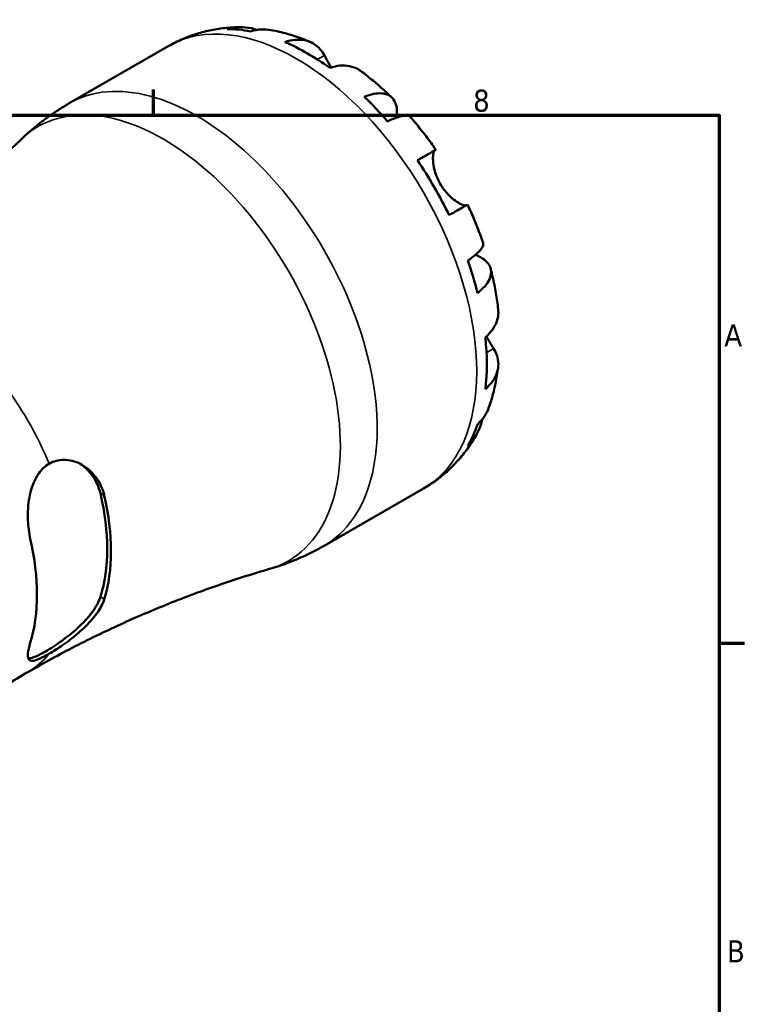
# Model space of a CAD drawing. Header units: millimetres. Extents: x -86 to 666, y 0 to 421.
# Tile 6 of 6: x 505 to 587, y 309 to 421. Entities that reach past the tile are written whole.
import ezdxf

# ---------------------------------------------------------------- set-up
doc = ezdxf.new("R2010")
doc.units = ezdxf.units.MM
for name, color, linetype, lineweight in [('Border (ISO)', 7, 'Continuous', 70), ('Visible (ISO)', 7, 'Continuous', 50), ('Visible Narrow (ISO)', 7, 'Continuous', 35)]:
    doc.layers.add(name, color=color, linetype=linetype, lineweight=lineweight)
doc.styles.add('Note Text (ISO)', font='tahoma.ttf')

# ---------------------------------------------------------------- blocks, each defined once
blk = doc.blocks.new('Borders Default Border')
at = {"layer": 'Border (ISO)'}
for p, q in [((519.75, 410), (519.75, 412.9)), ((584, 350), (586.9, 350))]:
    blk.add_line(p, q, dxfattribs=at)
at = {"layer": 'Border (ISO)', "flags": 128}
blk.add_lwpolyline([(10, 10), (10, 410), (584, 410), (584, 10), (10, 10)], dxfattribs=at)
at = {"layer": 'Border (ISO)', "color": 232, "true_color": 0xca0064, "char_height": 2.5, "attachment_point": 7, "style": 'Note Text (ISO)'}
for s, insert in [('8', (556.06, 410.34)), ('A', (584.59, 383.75)), ('B', (584.89, 313.75))]:
    blk.add_mtext(s, dxfattribs=dict(at, insert=insert))

msp = doc.modelspace()

# ---------------------------------------------------------------- linework, layer by layer
at = {"layer": 'Visible (ISO)'}
for p, q in [((510.173, 411.34), (521.483, 417.853)), ((539.117, 361.078), (550.426, 367.591))]:
    msp.add_line(p, q, dxfattribs=at)
for centre, major_axis, start_param, end_param in [((537.227, 393.455), (-14.381, 24.973), 5.8218682, 5.9629717), ((537.227, 393.455), (-14.381, 24.973), 5.3744724, 5.6249693), ((537.227, 393.455), (-14.381, 24.973), 5.03647, 5.1775735), ((537.227, 393.455), (-14.381, 24.973), 4.5890743, 4.8395711), ((537.227, 393.455), (-14.381, 24.973), 4.2510718, 4.3921754), ((537.227, 393.455), (-14.381, 24.973), 3.8036761, 4.054173), ((537.227, 393.455), (14.381, -24.973), 0.324081, 0.4651846), ((497.417, 370.53), (12.045, -20.917), 0.4844237, 1.09024), ((497.417, 370.53), (12.346, -21.439), 0.4920211, 1.0826426), ((488.932, 365.643), (-12.402, 21.536), 3.6349962, 4.2228529)]:
    msp.add_ellipse(centre, major_axis=major_axis, ratio=0.5780931, start_param=start_param, end_param=end_param, dxfattribs=at)
for points, knots in [([(521.483, 417.853), (521.987, 418.143), (522.507, 418.405), (523.571, 418.869), (524.113, 419.071), (525.212, 419.414), (525.767, 419.554), (526.881, 419.776), (527.44, 419.857), (528.553, 419.963), (529.108, 419.989), (529.658, 419.989)], [5.49972085, 5.49972085, 5.49972085, 5.49972085, 5.56405751, 5.56405751, 5.62839416, 5.62839416, 5.69273082, 5.69273082, 5.75706747, 5.75706747, 5.82140413, 5.82140413, 5.82140413, 5.82140413]), ([(528.121, 419.775), (528.572, 419.903), (529.035, 419.971), (529.901, 420), (530.384, 419.962), (531.078, 419.814), (531.295, 419.754), (531.505, 419.684)], [0.1707455, 0.1707455, 0.1707455, 0.1707455, 0.33289397, 0.33289397, 0.49954174, 0.49954174, 0.57552772, 0.57552772, 0.57552772, 0.57552772]), ([(533.084, 419.665), (532.728, 419.731), (532.365, 419.753), (531.635, 419.718), (531.205, 419.648), (530.776, 419.518)], [4.87274315, 4.87274315, 4.87274315, 4.87274315, 5.01436479, 5.01436479, 5.17651326, 5.17651326, 5.17651326, 5.17651326]), ([(533.084, 419.665), (533.394, 419.608), (533.702, 419.543), (534.312, 419.4), (534.614, 419.321), (535.214, 419.152), (535.511, 419.062), (536.099, 418.868), (536.391, 418.766), (536.969, 418.549), (537.255, 418.436), (537.539, 418.317)], [5.95807185, 5.95807185, 5.95807185, 5.95807185, 5.99619501, 5.99619501, 6.03431817, 6.03431817, 6.07244133, 6.07244133, 6.11056449, 6.11056449, 6.14868764, 6.14868764, 6.14868764, 6.14868764]), ([(534.682, 418.296), (535.088, 418.434), (535.485, 418.517), (536.199, 418.585), (536.58, 418.572), (537.291, 418.429), (537.622, 418.299), (538.178, 417.973), (538.455, 417.747), (538.869, 417.264), (539.024, 417.032), (539.153, 416.79)], [0.17075309, 0.17075309, 0.17075309, 0.17075309, 0.33215152, 0.33215152, 0.49888818, 0.49888818, 0.66562485, 0.66562485, 0.83351137, 0.83351137, 0.95687373, 0.95687373, 0.95687373, 0.95687373]), ([(539.153, 416.79), (539.201, 416.7), (539.252, 416.605), (539.389, 416.354), (539.478, 416.193), (539.681, 415.837), (539.795, 415.642), (539.922, 415.432), (539.927, 415.424), (539.932, 415.416)], [-0.57647647, -0.57647647, -0.57647647, -0.57647647, -0.52968676, -0.52968676, -0.46054026, -0.46054026, -0.38562403, -0.38562403, -0.38259489, -0.38259489, -0.38259489, -0.38259489]), ([(543.256, 415.029), (543.169, 415.094), (543.079, 415.153), (542.713, 415.367), (542.383, 415.497), (541.671, 415.64), (541.29, 415.653), (540.576, 415.585), (540.179, 415.502), (539.773, 415.364)], [4.66535015, 4.66535015, 4.66535015, 4.66535015, 4.71913636, 4.71913636, 4.88587302, 4.88587302, 5.05260969, 5.05260969, 5.21400811, 5.21400811, 5.21400811, 5.21400811]), ([(543.257, 415.029), (543.507, 414.845), (543.754, 414.657), (544.244, 414.273), (544.487, 414.077), (544.968, 413.678), (545.206, 413.475), (545.677, 413.062), (545.91, 412.853), (546.372, 412.426), (546.6, 412.209), (546.826, 411.99)], [0.139021, 0.139021, 0.139021, 0.139021, 0.17740095, 0.17740095, 0.21578089, 0.21578089, 0.25416084, 0.25416084, 0.29254078, 0.29254078, 0.33092072, 0.33092072, 0.33092072, 0.33092072]), ([(543.679, 412.088), (544.066, 412.241), (544.433, 412.348), (545.075, 412.471), (545.406, 412.495), (545.999, 412.441), (546.26, 412.362), (546.677, 412.139), (546.87, 411.975), (547.167, 411.553), (547.271, 411.295), (547.39, 410.758), (547.416, 410.429), (547.387, 409.954), (547.376, 409.839), (547.361, 409.723)], [0.1707455, 0.1707455, 0.1707455, 0.1707455, 0.332894, 0.332894, 0.4995417, 0.4995417, 0.6661895, 0.6661895, 0.8331849, 0.8331849, 1.0001802, 1.0001802, 1.1677267, 1.1677267, 1.2190186, 1.2190186, 1.2190186, 1.2190186]), ([(504.774, 407.301), (505.092, 407.604), (505.419, 407.903), (506.092, 408.487), (506.437, 408.772), (507.144, 409.329), (507.506, 409.601), (508.244, 410.127), (508.621, 410.382), (509.388, 410.875), (509.777, 411.112), (510.173, 411.34)], [5.3594324, 5.3594324, 5.3594324, 5.3594324, 5.38749009, 5.38749009, 5.41554778, 5.41554778, 5.44360547, 5.44360547, 5.47166316, 5.47166316, 5.49972085, 5.49972085, 5.49972085, 5.49972085]), ([(548.921, 409.78), (548.861, 409.849), (548.776, 409.896), (548.539, 409.958), (548.349, 409.962), (547.879, 409.887), (547.599, 409.809), (547.034, 409.605), (546.699, 409.464), (546.333, 409.288)], [4.55859443, 4.55859443, 4.55859443, 4.55859443, 4.68106925, 4.68106925, 4.84771702, 4.84771702, 5.01436479, 5.01436479, 5.17651326, 5.17651326, 5.17651326, 5.17651326]), ([(548.922, 409.781), (549.128, 409.546), (549.331, 409.308), (549.733, 408.828), (549.932, 408.585), (550.323, 408.095), (550.517, 407.847), (550.898, 407.346), (551.086, 407.094), (551.457, 406.584), (551.64, 406.327), (551.82, 406.068)], [0.45393384, 0.45393384, 0.45393384, 0.45393384, 0.49160227, 0.49160227, 0.52927069, 0.52927069, 0.56693912, 0.56693912, 0.60460754, 0.60460754, 0.64227596, 0.64227596, 0.64227596, 0.64227596]), ([(504.774, 407.301), (503.402, 405.991), (501.979, 404.694), (499.036, 402.14), (497.518, 400.882), (494.393, 398.42), (492.787, 397.215), (489.499, 394.871), (487.817, 393.732), (484.39, 391.53), (482.644, 390.467), (480.873, 389.448)], [5.3594324, 5.3594324, 5.3594324, 5.3594324, 5.38749009, 5.38749009, 5.41554778, 5.41554778, 5.44360547, 5.44360547, 5.47166316, 5.47166316, 5.49972085, 5.49972085, 5.49972085, 5.49972085]), ([(549.723, 404.869), (550.071, 405.068), (550.379, 405.245), (550.883, 405.535), (551.122, 405.672), (551.496, 405.886), (551.63, 405.962), (551.791, 406.053), (551.832, 406.075), (551.805, 406.058), (551.764, 406.033), (551.699, 405.995)], [0.17075309, 0.17075309, 0.17075309, 0.17075309, 0.33215152, 0.33215152, 0.49888818, 0.49888818, 0.66562485, 0.66562485, 0.83351137, 0.83351137, 0.95687373, 0.95687373, 0.95687373, 0.95687373]), ([(551.699, 405.995), (551.678, 405.983), (551.658, 405.964), (551.606, 405.889), (551.576, 405.818), (551.527, 405.625), (551.508, 405.501), (551.486, 405.149), (551.49, 404.902), (551.557, 404.27), (551.634, 403.876), (551.893, 403.038), (552.08, 402.602), (552.318, 402.19)], [-0.58004807, -0.58004807, -0.58004807, -0.58004807, -0.5384523, -0.5384523, -0.46383793, -0.46383793, -0.3862639, -0.3862639, -0.27840269, -0.27840269, -0.14277912, -0.14277912, 0, 0, 0, 0]), ([(552.318, 402.19), (552.448, 401.965), (552.591, 401.75), (552.909, 401.329), (553.085, 401.127), (553.518, 400.684), (553.778, 400.463), (554.257, 400.115), (554.473, 399.987), (554.79, 399.833), (554.904, 399.789), (555.093, 399.738), (555.168, 399.73), (555.238, 399.738), (555.25, 399.741), (555.261, 399.744)], [0, 0, 0, 0, 0.07774953, 0.07774953, 0.16081914, 0.16081914, 0.27783798, 0.27783798, 0.3882896, 0.3882896, 0.46542959, 0.46542959, 0.54035429, 0.54035429, 0.55720532, 0.55720532, 0.55720532, 0.55720532]), ([(555.419, 399.832), (555.419, 399.833), (555.379, 399.811), (555.23, 399.727), (555.096, 399.65), (554.722, 399.436), (554.483, 399.299), (553.979, 399.01), (553.671, 398.833), (553.323, 398.633)], [4.5763495, 4.5763495, 4.5763495, 4.5763495, 4.71913621, 4.71913621, 4.88587287, 4.88587287, 5.05260954, 5.05260954, 5.21400797, 5.21400797, 5.21400797, 5.21400797]), ([(555.42, 399.832), (555.554, 399.547), (555.685, 399.26), (555.942, 398.684), (556.066, 398.395), (556.309, 397.814), (556.427, 397.523), (556.656, 396.938), (556.767, 396.645), (556.982, 396.056), (557.086, 395.761), (557.187, 395.465)], [0.92853136, 0.92853136, 0.92853136, 0.92853136, 0.96620042, 0.96620042, 1.00386948, 1.00386948, 1.04153854, 1.04153854, 1.0792076, 1.0792076, 1.11687666, 1.11687666, 1.11687666, 1.11687666]), ([(555.457, 393.485), (555.793, 393.712), (556.084, 393.931), (556.544, 394.316), (556.753, 394.517), (557.054, 394.884), (557.147, 395.05), (557.213, 395.284), (557.215, 395.38), (557.186, 395.465)], [0.1707455, 0.1707455, 0.1707455, 0.1707455, 0.33289397, 0.33289397, 0.49954174, 0.49954174, 0.66618951, 0.66618951, 0.78919357, 0.78919357, 0.78919357, 0.78919357]), ([(556.334, 394.14), (556.453, 394.092), (556.568, 394.041), (557.002, 393.825), (557.273, 393.64), (557.677, 393.271), (557.848, 393.054), (558.063, 392.588), (558.108, 392.34), (558.091, 391.871), (558.028, 391.606), (557.777, 391.069), (557.589, 390.796), (557.161, 390.304), (556.884, 390.04), (556.557, 389.783)], [4.1234837, 4.1234837, 4.1234837, 4.1234837, 4.1795318, 4.1795318, 4.3470783, 4.3470783, 4.5140736, 4.5140736, 4.681069, 4.681069, 4.8477167, 4.8477167, 5.0143645, 5.0143645, 5.176513, 5.176513, 5.176513, 5.176513]), ([(558.053, 392.546), (558.13, 392.241), (558.204, 391.935), (558.343, 391.322), (558.408, 391.015), (558.53, 390.4), (558.587, 390.093), (558.692, 389.477), (558.741, 389.169), (558.829, 388.552), (558.868, 388.244), (558.903, 387.935)], [1.23985569, 1.23985569, 1.23985569, 1.23985569, 1.27822897, 1.27822897, 1.31660224, 1.31660224, 1.35497551, 1.35497551, 1.39334879, 1.39334879, 1.43172206, 1.43172206, 1.43172206, 1.43172206]), ([(557.445, 384.755), (557.768, 385.037), (558.039, 385.338), (558.456, 385.92), (558.637, 386.255), (558.87, 386.94), (558.923, 387.29), (558.922, 387.716), (558.915, 387.824), (558.902, 387.935)], [0.17075309, 0.17075309, 0.17075309, 0.17075309, 0.33215152, 0.33215152, 0.49888818, 0.49888818, 0.66562485, 0.66562485, 0.72067698, 0.72067698, 0.72067698, 0.72067698]), ([(557.57, 384.868), (557.629, 384.76), (557.687, 384.655), (557.835, 384.394), (557.923, 384.243), (558.084, 383.971), (558.158, 383.849), (558.283, 383.643), (558.336, 383.557), (558.387, 383.477)], [0.37870824, 0.37870824, 0.37870824, 0.37870824, 0.41754463, 0.41754463, 0.47774931, 0.47774931, 0.53276241, 0.53276241, 0.57681269, 0.57681269, 0.57681269, 0.57681269]), ([(558.387, 383.477), (558.532, 383.245), (558.654, 382.995), (558.864, 382.398), (558.921, 382.046), (558.923, 381.404), (558.87, 381.054), (558.637, 380.369), (558.456, 380.034), (558.039, 379.452), (557.768, 379.151), (557.445, 378.869)], [4.42788405, 4.42788405, 4.42788405, 4.42788405, 4.5512464, 4.5512464, 4.71913293, 4.71913293, 4.88586959, 4.88586959, 5.05260626, 5.05260626, 5.21400469, 5.21400469, 5.21400469, 5.21400469]), ([(558.899, 381.336), (558.86, 381.031), (558.816, 380.727), (558.716, 380.118), (558.659, 379.814), (558.534, 379.208), (558.464, 378.905), (558.312, 378.302), (558.23, 378.001), (558.05, 377.401), (557.953, 377.102), (557.849, 376.805)], [1.70536659, 1.70536659, 1.70536659, 1.70536659, 1.7434839, 1.7434839, 1.78160121, 1.78160121, 1.81971852, 1.81971852, 1.85783584, 1.85783584, 1.89595315, 1.89595315, 1.89595315, 1.89595315]), ([(556.557, 374.864), (556.884, 375.17), (557.161, 375.506), (557.561, 376.125), (557.727, 376.457), (557.849, 376.805)], [0.1707455, 0.1707455, 0.1707455, 0.1707455, 0.33289397, 0.33289397, 0.47738749, 0.47738749, 0.47738749, 0.47738749]), ([(557.08, 375.429), (557.034, 375.202), (556.975, 374.975), (556.753, 374.29), (556.544, 373.854), (556.084, 373.12), (555.793, 372.754), (555.457, 372.429)], [4.76805074, 4.76805074, 4.76805074, 4.76805074, 4.84771672, 4.84771672, 5.01436449, 5.01436449, 5.17651296, 5.17651296, 5.17651296, 5.17651296]), ([(556.427, 373.676), (556.151, 373.194), (555.85, 372.72), (555.196, 371.797), (554.843, 371.348), (554.087, 370.483), (553.683, 370.067), (552.828, 369.277), (552.376, 368.904), (551.43, 368.207), (550.937, 367.885), (550.426, 367.591)], [2.03253732, 2.03253732, 2.03253732, 2.03253732, 2.09765549, 2.09765549, 2.16277367, 2.16277367, 2.22789185, 2.22789185, 2.29301002, 2.29301002, 2.3581282, 2.3581282, 2.3581282, 2.3581282]), ([(505.751, 361.844), (505.673, 362.188), (505.611, 362.547), (505.481, 363.593), (505.452, 364.297), (505.516, 365.839), (505.635, 366.675), (506.056, 368.132), (506.335, 368.765), (507.041, 369.762), (507.436, 370.137), (507.895, 370.401)], [-0.99408019, -0.99408019, -0.99408019, -0.99408019, -0.87949536, -0.87949536, -0.66972582, -0.66972582, -0.41796012, -0.41796012, -0.19471898, -0.19471898, 0, 0, 0, 0]), ([(507.895, 370.401), (508.146, 370.546), (508.411, 370.655), (508.965, 370.804), (509.252, 370.842), (510.191, 370.85), (510.843, 370.679), (512.082, 370.042), (512.661, 369.557), (513.504, 368.473), (513.806, 367.912), (514.065, 367.128), (514.113, 366.955), (514.153, 366.778)], [-1.12235787, -1.12235787, -1.12235787, -1.12235787, -1.01529567, -1.01529567, -0.90673472, -0.90673472, -0.66259066, -0.66259066, -0.40164565, -0.40164565, -0.18862276, -0.18862276, -0.12974789, -0.12974789, -0.12974789, -0.12974789]), ([(511.413, 370.385), (511.904, 370.065), (512.369, 369.634), (513.203, 368.508), (513.534, 367.777), (513.708, 367.035)], [0.49697138, 0.49697138, 0.49697138, 0.49697138, 0.70323465, 0.70323465, 0.95019267, 0.95019267, 0.95019267, 0.95019267]), ([(539.117, 361.078), (538.721, 360.85), (538.32, 360.632), (537.51, 360.216), (537.1, 360.019), (536.274, 359.644), (535.858, 359.467), (535.021, 359.136), (534.601, 358.98), (533.758, 358.692), (533.336, 358.558), (532.914, 358.436)], [2.3581282, 2.3581282, 2.3581282, 2.3581282, 2.38618589, 2.38618589, 2.41424358, 2.41424358, 2.44230127, 2.44230127, 2.47035896, 2.47035896, 2.49841665, 2.49841665, 2.49841665, 2.49841665]), ([(505.476, 346.725), (507.246, 347.745), (509.041, 348.721), (512.666, 350.581), (514.496, 351.464), (518.174, 353.131), (520.022, 353.915), (523.72, 355.382), (525.57, 356.064), (529.256, 357.326), (531.092, 357.906), (532.914, 358.436)], [2.3581282, 2.3581282, 2.3581282, 2.3581282, 2.38618589, 2.38618589, 2.41424358, 2.41424358, 2.44230127, 2.44230127, 2.47035896, 2.47035896, 2.49841665, 2.49841665, 2.49841665, 2.49841665]), ([(513.708, 355.262), (513.534, 354.72), (513.203, 354.106), (512.294, 352.883), (511.717, 352.274), (510.568, 351.226), (509.922, 350.709), (508.638, 349.784), (508.001, 349.376), (506.926, 348.757), (506.434, 348.515), (505.846, 348.319), (505.67, 348.284), (505.525, 348.281)], [0.9143198, 0.9143198, 0.9143198, 0.9143198, 1.1612778, 1.1612778, 1.4082358, 1.4082358, 1.6363741, 1.6363741, 1.8645124, 1.8645124, 2.0926508, 2.0926508, 2.2173328, 2.2173328, 2.2173328, 2.2173328]), ([(514.153, 355.006), (514.079, 354.767), (513.978, 354.522), (513.601, 353.774), (513.25, 353.265), (512.349, 352.198), (511.778, 351.643), (510.598, 350.639), (509.996, 350.185), (508.873, 349.41), (508.362, 349.087), (507.895, 348.818)], [-0.99052952, -0.99052952, -0.99052952, -0.99052952, -0.8829126, -0.8829126, -0.66620315, -0.66620315, -0.42185019, -0.42185019, -0.19835168, -0.19835168, 0, 0, 0, 0]), ([(507.895, 348.818), (507.446, 348.559), (507.058, 348.359), (506.381, 348.071), (506.112, 348), (505.651, 348.02), (505.515, 348.174), (505.452, 348.698), (505.484, 349.005), (505.614, 349.597), (505.675, 349.824), (505.751, 350.071)], [-1.22881731, -1.22881731, -1.22881731, -1.22881731, -1.03772273, -1.03772273, -0.83024935, -0.83024935, -0.55283788, -0.55283788, -0.34350693, -0.34350693, -0.23184179, -0.23184179, -0.23184179, -0.23184179]), ([(487.839, 329.434), (488.442, 330.487), (489.153, 331.614), (490.816, 333.96), (491.767, 335.178), (493.918, 337.636), (495.117, 338.875), (497.742, 341.298), (499.17, 342.48), (502.205, 344.716), (503.813, 345.768), (505.476, 346.725)], [2.0327788, 2.0327788, 2.0327788, 2.0327788, 2.09784868, 2.09784868, 2.16291856, 2.16291856, 2.22798844, 2.22798844, 2.29305832, 2.29305832, 2.3581282, 2.3581282, 2.3581282, 2.3581282])]:
    msp.add_open_spline(points, degree=3, knots=knots, dxfattribs=at)
at = {"layer": 'Visible Narrow (ISO)'}
for p, q in [((539.153, 416.79), (538.354, 416.33)), ((551.699, 405.995), (549.729, 404.861)), ((558.387, 383.477), (557.575, 383.009)), ((513.708, 367.035), (514.153, 366.778)), ((514.153, 355.006), (513.708, 355.262))]:
    msp.add_line(p, q, dxfattribs=at)
for centre, major_axis, start_param, end_param in [((535.954, 392.722), (-14.472, 25.131), 3.1415927, 6.2831853), ((524.645, 386.209), (14.472, -25.131), 0, 3.1415927), ((520.838, 384.017), (-14.209, 24.675), 3.0013042, 6.4234738), ((493.175, 368.086), (12.301, -21.361), 1.3524279, 1.7930321), ((493.175, 368.086), (12.301, -21.361), 0, 0.2222358)]:
    msp.add_ellipse(centre, major_axis=major_axis, ratio=0.5780931, start_param=start_param, end_param=end_param, dxfattribs=at)

# ---------------------------------------------------------------- block references
msp.add_blockref('Borders Default Border', (0, 0))

doc.saveas('drawing.dxf')
